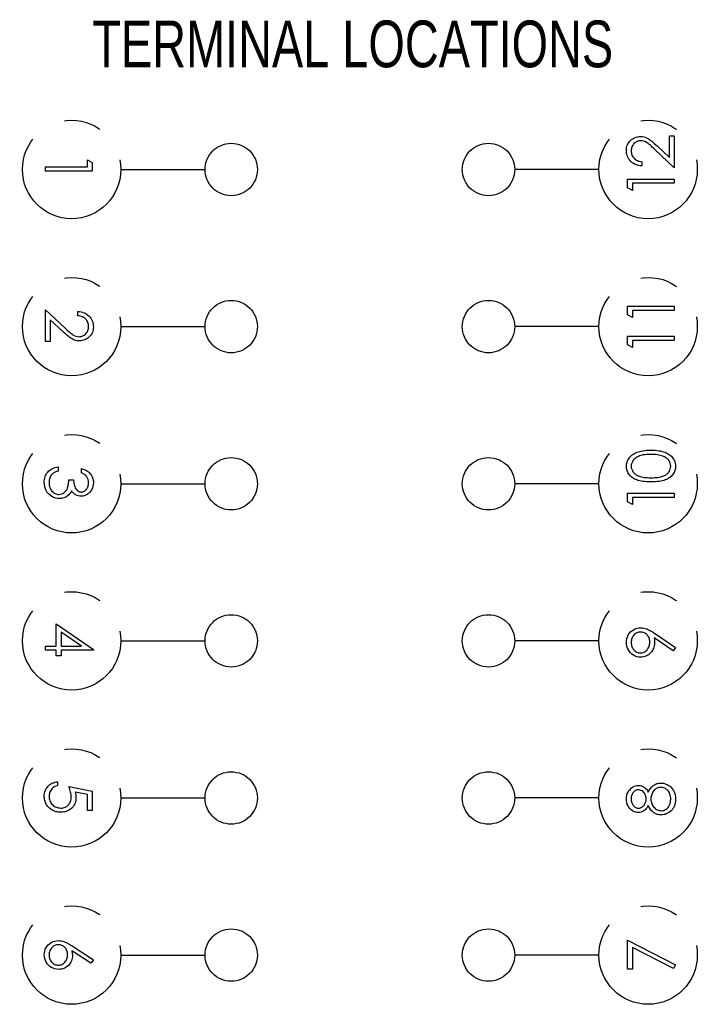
# Model space of a CAD drawing. Header units: inches. Extents: x 0.09 to 9.04, y 0 to 5.41.
# Tile 10 of 19: x 0.53 to 2.35, y 2.43 to 5.07. Entities that reach past the tile are written whole.
import ezdxf

# ---------------------------------------------------------------- set-up
doc = ezdxf.new("R2010")
doc.units = ezdxf.units.IN
doc.header["$MEASUREMENT"] = 0
doc.linetypes.add('CENTERX2', pattern=[0.8, 0.5, -0.1, 0.1, -0.1])
doc.layers.add('TEXT', color=7, linetype='Continuous')
doc.styles.add('SLDTEXTSTYLE0', font='TXT', dxfattribs={"width": 0.75})

msp = doc.modelspace()

# ---------------------------------------------------------------- linework, layer by layer
at = {"color": 7, "linetype": 'CENTERX2'}
for p, q in [((0.8054, 4.6662), (1.0309, 4.6662)), ((2.0844, 4.6662), (1.8589, 4.6662)), ((0.8054, 4.2462), (1.0309, 4.2462)), ((2.0844, 4.2462), (1.8589, 4.2462)), ((0.8054, 3.8262), (1.0309, 3.8262)), ((2.0844, 3.8262), (1.8589, 3.8262)), ((0.8054, 3.4062), (1.0309, 3.4062)), ((2.0844, 3.4062), (1.8589, 3.4062)), ((0.8054, 2.9862), (1.0309, 2.9862)), ((2.0844, 2.9862), (1.8589, 2.9862)), ((0.8054, 2.5662), (1.0309, 2.5662)), ((2.0844, 2.5662), (1.8589, 2.5662))]:
    msp.add_line(p, q, dxfattribs=at)
at = {"color": 7, "linetype": 'Continuous', "flags": 128}
for points in [[(2.1994, 4.6871), (2.1994, 4.6758), (2.1994, 4.6758), (2.1949, 4.6761), (2.1907, 4.6768), (2.1866, 4.6778), (2.1828, 4.6791), (2.1791, 4.6808), (2.1757, 4.6828), (2.1725, 4.6852), (2.1694, 4.6879), (2.1667, 4.6909), (2.1643, 4.6941), (2.1623, 4.6974), (2.1606, 4.7009), (2.1594, 4.7046), (2.1584, 4.7084), (2.1579, 4.7124), (2.1577, 4.7166), (2.1577, 4.7166), (2.1579, 4.7207), (2.1584, 4.7246), (2.1593, 4.7283), (2.1605, 4.7319), (2.162, 4.7352), (2.1639, 4.7383), (2.1662, 4.7412), (2.1688, 4.7439), (2.1716, 4.7464), (2.1746, 4.7485), (2.1776, 4.7503), (2.1808, 4.7518), (2.1841, 4.7529), (2.1876, 4.7537), (2.1912, 4.7542), (2.1949, 4.7544), (2.1949, 4.7544), (2.2001, 4.754), (2.2051, 4.7531), (2.21, 4.7515), (2.2147, 4.7492), (2.2171, 4.7477), (2.2197, 4.746), (2.2225, 4.7439), (2.2256, 4.7416), (2.2288, 4.7389), (2.2322, 4.7359), (2.2359, 4.7327), (2.2397, 4.7291), (2.2397, 4.7291), (2.2731, 4.6978), (2.2731, 4.6978), (2.2731, 4.756), (2.2731, 4.756), (2.2859, 4.756), (2.2859, 4.756), (2.2859, 4.671), (2.2859, 4.671), (2.2342, 4.7195), (2.2342, 4.7195), (2.2305, 4.723), (2.227, 4.7262), (2.2238, 4.7291), (2.2209, 4.7317), (2.2181, 4.7339), (2.2157, 4.7358), (2.2134, 4.7374), (2.2115, 4.7387), (2.2077, 4.7406), (2.2039, 4.742), (2.1999, 4.7429), (2.1959, 4.7431), (2.1959, 4.7431), (2.1933, 4.743), (2.1909, 4.7426), (2.1885, 4.742), (2.1862, 4.7412), (2.184, 4.7401), (2.1819, 4.7387), (2.1799, 4.7371), (2.178, 4.7353), (2.1763, 4.7333), (2.1747, 4.7311), (2.1735, 4.7289), (2.1724, 4.7265), (2.1716, 4.7241), (2.171, 4.7215), (2.1707, 4.7188), (2.1705, 4.716), (2.1705, 4.716), (2.1707, 4.7131), (2.171, 4.7103), (2.1716, 4.7076), (2.1724, 4.7051), (2.1735, 4.7026), (2.1748, 4.7003), (2.1763, 4.6982), (2.1781, 4.6961), (2.1801, 4.6942), (2.1823, 4.6926), (2.1846, 4.6911), (2.1872, 4.6899), (2.19, 4.6888), (2.1929, 4.688), (2.196, 4.6874), (2.1994, 4.6871)], [(0.7289, 4.6848), (0.7289, 4.6617), (0.7289, 4.6617), (0.6039, 4.6617), (0.6039, 4.6617), (0.6039, 4.673), (0.6039, 4.673), (0.7161, 4.673), (0.7161, 4.673), (0.7161, 4.6922), (0.7161, 4.6922), (0.7289, 4.6848)], [(2.1609, 4.6176), (2.1609, 4.6407), (2.1609, 4.6407), (2.2859, 4.6407), (2.2859, 4.6407), (2.2859, 4.6295), (2.2859, 4.6295), (2.1737, 4.6295), (2.1737, 4.6295), (2.1737, 4.6103), (2.1737, 4.6103), (2.1609, 4.6176)], [(0.6904, 4.2754), (0.6904, 4.2866), (0.6904, 4.2866), (0.6949, 4.2863), (0.6992, 4.2857), (0.7032, 4.2847), (0.7071, 4.2833), (0.7107, 4.2817), (0.7141, 4.2796), (0.7174, 4.2772), (0.7204, 4.2745), (0.7232, 4.2715), (0.7255, 4.2684), (0.7275, 4.265), (0.7292, 4.2615), (0.7305, 4.2579), (0.7314, 4.254), (0.7319, 4.25), (0.7321, 4.2458), (0.7321, 4.2458), (0.7319, 4.2417), (0.7314, 4.2378), (0.7306, 4.2341), (0.7294, 4.2306), (0.7278, 4.2273), (0.7259, 4.2242), (0.7237, 4.2212), (0.721, 4.2185), (0.7182, 4.2161), (0.7153, 4.214), (0.7122, 4.2122), (0.709, 4.2107), (0.7057, 4.2096), (0.7022, 4.2087), (0.6987, 4.2083), (0.695, 4.2081), (0.695, 4.2081), (0.6897, 4.2084), (0.6847, 4.2094), (0.6799, 4.211), (0.6751, 4.2133), (0.6727, 4.2147), (0.6701, 4.2165), (0.6673, 4.2185), (0.6643, 4.2209), (0.661, 4.2236), (0.6576, 4.2265), (0.654, 4.2298), (0.6501, 4.2334), (0.6501, 4.2334), (0.6167, 4.2646), (0.6167, 4.2646), (0.6167, 4.2065), (0.6167, 4.2065), (0.6039, 4.2065), (0.6039, 4.2065), (0.6039, 4.2914), (0.6039, 4.2914), (0.6556, 4.2429), (0.6556, 4.2429), (0.6593, 4.2394), (0.6628, 4.2362), (0.666, 4.2333), (0.669, 4.2308), (0.6717, 4.2285), (0.6741, 4.2266), (0.6764, 4.225), (0.6784, 4.2237), (0.6821, 4.2218), (0.686, 4.2204), (0.6899, 4.2196), (0.694, 4.2193), (0.694, 4.2193), (0.6965, 4.2194), (0.699, 4.2198), (0.7013, 4.2204), (0.7036, 4.2213), (0.7058, 4.2224), (0.7079, 4.2237), (0.7099, 4.2253), (0.7118, 4.2272), (0.7136, 4.2292), (0.7151, 4.2313), (0.7164, 4.2335), (0.7174, 4.2359), (0.7182, 4.2384), (0.7188, 4.2409), (0.7192, 4.2436), (0.7193, 4.2464), (0.7193, 4.2464), (0.7192, 4.2493), (0.7188, 4.2522), (0.7182, 4.2548), (0.7174, 4.2574), (0.7163, 4.2598), (0.715, 4.2621), (0.7135, 4.2643), (0.7117, 4.2663), (0.7097, 4.2682), (0.7076, 4.2699), (0.7052, 4.2713), (0.7026, 4.2726), (0.6999, 4.2736), (0.6969, 4.2744), (0.6938, 4.275), (0.6904, 4.2754)], [(2.1609, 4.2776), (2.1609, 4.3007), (2.1609, 4.3007), (2.2859, 4.3007), (2.2859, 4.3007), (2.2859, 4.2895), (2.2859, 4.2895), (2.1737, 4.2895), (2.1737, 4.2895), (2.1737, 4.2703), (2.1737, 4.2703), (2.1609, 4.2776)], [(2.1609, 4.1976), (2.1609, 4.2207), (2.1609, 4.2207), (2.2859, 4.2207), (2.2859, 4.2207), (2.2859, 4.2095), (2.2859, 4.2095), (2.1737, 4.2095), (2.1737, 4.2095), (2.1737, 4.1903), (2.1737, 4.1903), (2.1609, 4.1976)], [(2.2235, 3.831), (2.2175, 3.8311), (2.2118, 3.8314), (2.2065, 3.8318), (2.2015, 3.8324), (2.1969, 3.8331), (2.1926, 3.834), (2.1887, 3.8351), (2.1852, 3.8363), (2.1819, 3.8377), (2.1788, 3.8392), (2.176, 3.8409), (2.1733, 3.8427), (2.1708, 3.8446), (2.1686, 3.8467), (2.1665, 3.8489), (2.1647, 3.8512), (2.163, 3.8537), (2.1616, 3.8562), (2.1604, 3.8588), (2.1595, 3.8615), (2.1587, 3.8642), (2.1581, 3.867), (2.1578, 3.8699), (2.1577, 3.8728), (2.1577, 3.8728), (2.1578, 3.8758), (2.1582, 3.8787), (2.1587, 3.8816), (2.1595, 3.8843), (2.1604, 3.887), (2.1617, 3.8897), (2.1631, 3.8923), (2.1647, 3.8947), (2.1666, 3.8971), (2.1687, 3.8994), (2.171, 3.9015), (2.1735, 3.9035), (2.1762, 3.9054), (2.1792, 3.9072), (2.1823, 3.9088), (2.1858, 3.9103), (2.1894, 3.9116), (2.1934, 3.9128), (2.1976, 3.9137), (2.2022, 3.9145), (2.2071, 3.9152), (2.2122, 3.9156), (2.2177, 3.9159), (2.2235, 3.916), (2.2235, 3.916), (2.2292, 3.9159), (2.2347, 3.9156), (2.2398, 3.9152), (2.2446, 3.9146), (2.2492, 3.9138), (2.2534, 3.9128), (2.2573, 3.9117), (2.261, 3.9103), (2.2644, 3.9089), (2.2675, 3.9073), (2.2705, 3.9055), (2.2732, 3.9036), (2.2757, 3.9016), (2.278, 3.8995), (2.2801, 3.8972), (2.282, 3.8948), (2.2837, 3.8923), (2.2851, 3.8897), (2.2863, 3.8871), (2.2873, 3.8844), (2.2881, 3.8816), (2.2887, 3.8787), (2.289, 3.8758), (2.2891, 3.8728), (2.2891, 3.8728), (2.289, 3.8699), (2.2887, 3.867), (2.2881, 3.8642), (2.2874, 3.8615), (2.2864, 3.8589), (2.2852, 3.8563), (2.2838, 3.8538), (2.2822, 3.8513), (2.2804, 3.849), (2.2784, 3.8468), (2.2761, 3.8448), (2.2736, 3.8428), (2.271, 3.841), (2.2681, 3.8393), (2.265, 3.8378), (2.2617, 3.8364), (2.2581, 3.8351), (2.2542, 3.834), (2.2499, 3.8331), (2.2453, 3.8324), (2.2403, 3.8318), (2.2351, 3.8314), (2.2294, 3.8311), (2.2235, 3.831)], [(2.2234, 3.8423), (2.2284, 3.8423), (2.2331, 3.8425), (2.2375, 3.8428), (2.2416, 3.8432), (2.2453, 3.8438), (2.2488, 3.8444), (2.2519, 3.8452), (2.2547, 3.8461), (2.2573, 3.8471), (2.2597, 3.8482), (2.2619, 3.8495), (2.2641, 3.8508), (2.266, 3.8523), (2.2678, 3.8539), (2.2694, 3.8556), (2.2708, 3.8574), (2.2732, 3.8612), (2.2749, 3.8651), (2.2759, 3.8691), (2.2763, 3.8732), (2.2763, 3.8732), (2.276, 3.8773), (2.275, 3.8813), (2.2733, 3.8852), (2.2709, 3.8889), (2.2695, 3.8907), (2.2679, 3.8924), (2.2662, 3.8939), (2.2642, 3.8954), (2.2621, 3.8967), (2.2599, 3.8979), (2.2574, 3.899), (2.2548, 3.9), (2.2548, 3.9), (2.2515, 3.9011), (2.248, 3.9021), (2.2443, 3.9029), (2.2405, 3.9036), (2.2365, 3.9041), (2.2323, 3.9044), (2.2279, 3.9047), (2.2234, 3.9048), (2.2234, 3.9048), (2.2189, 3.9047), (2.2146, 3.9045), (2.2105, 3.9041), (2.2066, 3.9037), (2.203, 3.9031), (2.1995, 3.9024), (2.1962, 3.9015), (2.1932, 3.9005), (2.1903, 3.8994), (2.1877, 3.8982), (2.1852, 3.8969), (2.183, 3.8955), (2.1809, 3.894), (2.1791, 3.8924), (2.1774, 3.8907), (2.176, 3.8889), (2.1736, 3.8851), (2.1719, 3.8813), (2.1709, 3.8773), (2.1705, 3.8732), (2.1705, 3.8732), (2.1709, 3.8691), (2.1719, 3.865), (2.1736, 3.8612), (2.176, 3.8574), (2.1774, 3.8556), (2.179, 3.8539), (2.1808, 3.8523), (2.1827, 3.8509), (2.1848, 3.8495), (2.187, 3.8483), (2.1894, 3.8471), (2.192, 3.8461), (2.1948, 3.8452), (2.1979, 3.8444), (2.2014, 3.8438), (2.2052, 3.8432), (2.2093, 3.8428), (2.2136, 3.8425), (2.2184, 3.8423), (2.2234, 3.8423)], [(0.7001, 3.8554), (0.7001, 3.8666), (0.7001, 3.8666), (0.7038, 3.8656), (0.7073, 3.8644), (0.7106, 3.8631), (0.7137, 3.8615), (0.7166, 3.8597), (0.7192, 3.8577), (0.7216, 3.8555), (0.7238, 3.8531), (0.7258, 3.8505), (0.7274, 3.8478), (0.7289, 3.845), (0.73, 3.8421), (0.7309, 3.8391), (0.7316, 3.836), (0.732, 3.8328), (0.7321, 3.8294), (0.7321, 3.8294), (0.7318, 3.8245), (0.731, 3.8198), (0.7296, 3.8153), (0.7276, 3.8109), (0.7252, 3.8068), (0.7224, 3.8033), (0.7191, 3.8002), (0.7155, 3.7976), (0.7117, 3.7955), (0.7078, 3.7941), (0.7037, 3.7932), (0.6996, 3.7929), (0.6996, 3.7929), (0.6957, 3.7931), (0.692, 3.7938), (0.6884, 3.7949), (0.6851, 3.7965), (0.682, 3.7986), (0.6791, 3.8011), (0.6764, 3.8041), (0.6739, 3.8075), (0.6739, 3.8075), (0.6719, 3.8036), (0.6694, 3.8), (0.6666, 3.7968), (0.6633, 3.7939), (0.6633, 3.7939), (0.6608, 3.7922), (0.6581, 3.7907), (0.6555, 3.7894), (0.6527, 3.7884), (0.6499, 3.7875), (0.6471, 3.787), (0.6441, 3.7866), (0.641, 3.7865), (0.641, 3.7865), (0.6358, 3.7868), (0.6307, 3.7879), (0.6257, 3.7897), (0.6208, 3.7922), (0.6163, 3.7953), (0.6123, 3.7989), (0.6089, 3.8031), (0.606, 3.8077), (0.6037, 3.8128), (0.602, 3.8181), (0.601, 3.8238), (0.6007, 3.8297), (0.6007, 3.8297), (0.6009, 3.8337), (0.6013, 3.8376), (0.602, 3.8413), (0.6031, 3.8448), (0.6044, 3.8481), (0.606, 3.8513), (0.6079, 3.8543), (0.6101, 3.8571), (0.6125, 3.8597), (0.6153, 3.8621), (0.6183, 3.8643), (0.6216, 3.8662), (0.6252, 3.8678), (0.6291, 3.8693), (0.6332, 3.8705), (0.6376, 3.8714), (0.6376, 3.8714), (0.6376, 3.8602), (0.6376, 3.8602), (0.6347, 3.8593), (0.632, 3.8583), (0.6295, 3.8572), (0.6273, 3.856), (0.6252, 3.8548), (0.6234, 3.8534), (0.6217, 3.852), (0.6203, 3.8504), (0.6203, 3.8504), (0.6187, 3.8483), (0.6173, 3.846), (0.6162, 3.8436), (0.6152, 3.8411), (0.6145, 3.8384), (0.614, 3.8356), (0.6136, 3.8326), (0.6135, 3.8295), (0.6135, 3.8295), (0.6137, 3.826), (0.614, 3.8227), (0.6146, 3.8195), (0.6155, 3.8166), (0.6166, 3.8137), (0.618, 3.8111), (0.6196, 3.8087), (0.6214, 3.8064), (0.6235, 3.8044), (0.6256, 3.8026), (0.6277, 3.8011), (0.63, 3.7999), (0.6324, 3.7989), (0.6348, 3.7982), (0.6374, 3.7978), (0.64, 3.7977), (0.64, 3.7977), (0.6434, 3.798), (0.6468, 3.7988), (0.6501, 3.8001), (0.6532, 3.802), (0.6561, 3.8044), (0.6586, 3.8071), (0.6608, 3.8102), (0.6625, 3.8136), (0.6633, 3.8156), (0.664, 3.8178), (0.6645, 3.8202), (0.6651, 3.8229), (0.6655, 3.8258), (0.6659, 3.829), (0.6662, 3.8325), (0.6664, 3.8362), (0.6664, 3.8362), (0.6792, 3.8362), (0.6792, 3.8362), (0.6794, 3.8315), (0.68, 3.8271), (0.6809, 3.8229), (0.6822, 3.8189), (0.6838, 3.8153), (0.6855, 3.8122), (0.6875, 3.8096), (0.6897, 3.8076), (0.6921, 3.8061), (0.6945, 3.805), (0.697, 3.8043), (0.6997, 3.8041), (0.6997, 3.8041), (0.7016, 3.8042), (0.7035, 3.8046), (0.7053, 3.8051), (0.7071, 3.8059), (0.7088, 3.8069), (0.7104, 3.8081), (0.712, 3.8095), (0.7135, 3.8112), (0.7148, 3.8131), (0.716, 3.815), (0.717, 3.8171), (0.7178, 3.8193), (0.7185, 3.8216), (0.7189, 3.824), (0.7192, 3.8266), (0.7193, 3.8292), (0.7193, 3.8292), (0.719, 3.8335), (0.7182, 3.8375), (0.7168, 3.8411), (0.7149, 3.8445), (0.7137, 3.8461), (0.7123, 3.8476), (0.7108, 3.8491), (0.709, 3.8504), (0.7071, 3.8518), (0.7049, 3.853), (0.7026, 3.8542), (0.7001, 3.8554)], [(2.1609, 3.7776), (2.1609, 3.8007), (2.1609, 3.8007), (2.2859, 3.8007), (2.2859, 3.8007), (2.2859, 3.7895), (2.2859, 3.7895), (2.1737, 3.7895), (2.1737, 3.7895), (2.1737, 3.7703), (2.1737, 3.7703), (2.1609, 3.7776)], [(0.7321, 3.3832), (0.7321, 3.3809), (0.7321, 3.3809), (0.6456, 3.3809), (0.6456, 3.3809), (0.6456, 3.3665), (0.6456, 3.3665), (0.6328, 3.3665), (0.6328, 3.3665), (0.6328, 3.3809), (0.6328, 3.3809), (0.6039, 3.3809), (0.6039, 3.3809), (0.6039, 3.3921), (0.6039, 3.3921), (0.6328, 3.3921), (0.6328, 3.3921), (0.6328, 3.4514), (0.6328, 3.4514), (0.7321, 3.3832)], [(0.6456, 3.3921), (0.6999, 3.3921), (0.6999, 3.3921), (0.6456, 3.4294), (0.6456, 3.4294), (0.6456, 3.3921)], [(2.2891, 3.3883), (2.2829, 3.3793), (2.2829, 3.3793), (2.2321, 3.4141), (2.2321, 3.4141), (2.2328, 3.4074), (2.233, 3.4009), (2.233, 3.4009), (2.2329, 3.397), (2.2323, 3.3932), (2.2315, 3.3896), (2.2303, 3.3861), (2.2288, 3.3828), (2.227, 3.3797), (2.2248, 3.3766), (2.2223, 3.3738), (2.2196, 3.3712), (2.2167, 3.3689), (2.2136, 3.367), (2.2104, 3.3654), (2.207, 3.3642), (2.2035, 3.3633), (2.1998, 3.3628), (2.196, 3.3626), (2.196, 3.3626), (2.1908, 3.363), (2.1858, 3.3639), (2.1811, 3.3655), (2.1766, 3.3677), (2.1726, 3.3706), (2.1689, 3.3739), (2.1657, 3.3778), (2.1629, 3.3823), (2.1606, 3.387), (2.159, 3.392), (2.158, 3.3971), (2.1577, 3.4024), (2.1577, 3.4024), (2.158, 3.4076), (2.159, 3.4126), (2.1605, 3.4174), (2.1627, 3.422), (2.1655, 3.4262), (2.1688, 3.43), (2.1726, 3.4332), (2.1768, 3.4361), (2.1814, 3.4383), (2.1862, 3.4399), (2.1911, 3.4408), (2.1961, 3.4412), (2.1961, 3.4412), (2.2, 3.441), (2.2041, 3.4404), (2.2082, 3.4394), (2.2124, 3.438), (2.2145, 3.4372), (2.2168, 3.4361), (2.2192, 3.435), (2.2217, 3.4336), (2.2244, 3.4321), (2.2271, 3.4305), (2.2299, 3.4287), (2.2328, 3.4268), (2.2328, 3.4268), (2.2891, 3.3883)], [(2.2202, 3.403), (2.2201, 3.406), (2.2198, 3.4088), (2.2192, 3.4115), (2.2184, 3.414), (2.2174, 3.4163), (2.2161, 3.4186), (2.2146, 3.4206), (2.2129, 3.4226), (2.2111, 3.4243), (2.2091, 3.4258), (2.207, 3.4271), (2.2049, 3.4281), (2.2027, 3.4289), (2.2003, 3.4295), (2.1979, 3.4298), (2.1954, 3.4299), (2.1954, 3.4299), (2.1928, 3.4298), (2.1904, 3.4294), (2.1881, 3.4288), (2.1858, 3.4279), (2.1837, 3.4267), (2.1816, 3.4253), (2.1797, 3.4237), (2.1778, 3.4217), (2.1761, 3.4196), (2.1746, 3.4174), (2.1734, 3.4151), (2.1724, 3.4127), (2.1716, 3.4101), (2.171, 3.4075), (2.1707, 3.4047), (2.1705, 3.4018), (2.1705, 3.4018), (2.1707, 3.399), (2.171, 3.3963), (2.1716, 3.3936), (2.1724, 3.3911), (2.1734, 3.3887), (2.1746, 3.3863), (2.1761, 3.3841), (2.1778, 3.382), (2.1797, 3.3801), (2.1816, 3.3785), (2.1837, 3.3771), (2.1858, 3.3759), (2.1881, 3.375), (2.1904, 3.3744), (2.1928, 3.374), (2.1954, 3.3739), (2.1954, 3.3739), (2.1979, 3.374), (2.2003, 3.3744), (2.2027, 3.3751), (2.2049, 3.376), (2.207, 3.3772), (2.2091, 3.3787), (2.2111, 3.3804), (2.2129, 3.3824), (2.2146, 3.3846), (2.2161, 3.3869), (2.2174, 3.3893), (2.2184, 3.3918), (2.2192, 3.3944), (2.2198, 3.3972), (2.2201, 3.4), (2.2202, 3.403)], [(0.7289, 2.9529), (0.7161, 2.9529), (0.7161, 2.9529), (0.7161, 2.9954), (0.7161, 2.9954), (0.6832, 3.0021), (0.6832, 3.0021), (0.6843, 2.9982), (0.685, 2.9944), (0.6855, 2.9908), (0.6856, 2.9874), (0.6856, 2.9874), (0.6855, 2.9832), (0.6849, 2.9792), (0.684, 2.9754), (0.6828, 2.9718), (0.6812, 2.9684), (0.6792, 2.9651), (0.6769, 2.9621), (0.6741, 2.9592), (0.6712, 2.9566), (0.668, 2.9543), (0.6646, 2.9524), (0.6611, 2.9509), (0.6573, 2.9496), (0.6533, 2.9488), (0.6491, 2.9483), (0.6448, 2.9481), (0.6448, 2.9481), (0.6417, 2.9482), (0.6387, 2.9484), (0.6358, 2.9489), (0.6329, 2.9495), (0.6301, 2.9503), (0.6273, 2.9513), (0.6247, 2.9524), (0.622, 2.9538), (0.6195, 2.9553), (0.6172, 2.9569), (0.615, 2.9586), (0.6129, 2.9605), (0.611, 2.9625), (0.6093, 2.9646), (0.6077, 2.9668), (0.6062, 2.9692), (0.6049, 2.9717), (0.6038, 2.9743), (0.6029, 2.9769), (0.6021, 2.9797), (0.6015, 2.9825), (0.6011, 2.9855), (0.6008, 2.9885), (0.6007, 2.9917), (0.6007, 2.9917), (0.6009, 2.9954), (0.6013, 2.999), (0.6021, 3.0024), (0.6032, 3.0057), (0.6045, 3.0088), (0.6062, 3.0118), (0.6082, 3.0146), (0.6105, 3.0173), (0.6131, 3.0198), (0.6158, 3.022), (0.6187, 3.024), (0.6218, 3.0257), (0.6251, 3.0271), (0.6285, 3.0283), (0.6322, 3.0292), (0.636, 3.0298), (0.636, 3.0298), (0.636, 3.0186), (0.636, 3.0186), (0.6324, 3.0177), (0.6292, 3.0165), (0.6264, 3.0151), (0.6239, 3.0134), (0.6217, 3.0114), (0.6197, 3.0092), (0.6179, 3.0066), (0.6164, 3.0037), (0.6151, 3.0007), (0.6143, 2.9975), (0.6137, 2.9943), (0.6135, 2.991), (0.6135, 2.991), (0.6137, 2.9878), (0.6141, 2.9847), (0.6148, 2.9818), (0.6158, 2.9789), (0.6171, 2.9762), (0.6186, 2.9735), (0.6205, 2.971), (0.6226, 2.9686), (0.6249, 2.9665), (0.6274, 2.9646), (0.63, 2.963), (0.6328, 2.9616), (0.6357, 2.9606), (0.6387, 2.9599), (0.6419, 2.9595), (0.6452, 2.9593), (0.6452, 2.9593), (0.6482, 2.9594), (0.6511, 2.9598), (0.6538, 2.9605), (0.6563, 2.9614), (0.6588, 2.9625), (0.6611, 2.9639), (0.6632, 2.9656), (0.6652, 2.9675), (0.667, 2.9696), (0.6685, 2.972), (0.6698, 2.9745), (0.6709, 2.9771), (0.6717, 2.9799), (0.6723, 2.9829), (0.6727, 2.9861), (0.6728, 2.9894), (0.6728, 2.9894), (0.6727, 2.9924), (0.6724, 2.9954), (0.6719, 2.9987), (0.6712, 3.002), (0.6703, 3.0056), (0.6692, 3.0092), (0.6679, 3.013), (0.6664, 3.017), (0.6664, 3.017), (0.7289, 3.0042), (0.7289, 3.0042), (0.7289, 2.9529)], [(2.2163, 3.0018), (2.2179, 3.0049), (2.2196, 3.0077), (2.2213, 3.0103), (2.2231, 3.0127), (2.225, 3.0149), (2.2269, 3.0169), (2.2288, 3.0186), (2.2308, 3.0202), (2.2329, 3.0215), (2.2351, 3.0227), (2.2373, 3.0237), (2.2396, 3.0245), (2.242, 3.0252), (2.2444, 3.0256), (2.2469, 3.0259), (2.2495, 3.026), (2.2495, 3.026), (2.2531, 3.0258), (2.2566, 3.0254), (2.26, 3.0246), (2.2633, 3.0236), (2.2665, 3.0223), (2.2696, 3.0206), (2.2725, 3.0187), (2.2754, 3.0165), (2.2754, 3.0165), (2.2786, 3.0134), (2.2814, 3.0101), (2.2838, 3.0064), (2.2857, 3.0024), (2.2872, 2.9981), (2.2883, 2.9935), (2.2889, 2.9886), (2.2891, 2.9833), (2.2891, 2.9833), (2.2889, 2.9783), (2.2884, 2.9736), (2.2874, 2.9691), (2.2861, 2.965), (2.2844, 2.9612), (2.2823, 2.9578), (2.2799, 2.9546), (2.2771, 2.9518), (2.274, 2.9492), (2.2709, 2.9471), (2.2677, 2.9452), (2.2644, 2.9437), (2.261, 2.9425), (2.2576, 2.9417), (2.2541, 2.9412), (2.2505, 2.941), (2.2505, 2.941), (2.2479, 2.9411), (2.2453, 2.9414), (2.2429, 2.9419), (2.2404, 2.9425), (2.2381, 2.9433), (2.2358, 2.9443), (2.2336, 2.9455), (2.2314, 2.9468), (2.2293, 2.9484), (2.2273, 2.9502), (2.2253, 2.9522), (2.2234, 2.9545), (2.2215, 2.9569), (2.2197, 2.9596), (2.218, 2.9625), (2.2163, 2.9657), (2.2163, 2.9657), (2.2138, 2.9614), (2.211, 2.9577), (2.208, 2.9546), (2.2047, 2.952), (2.2011, 2.95), (2.1975, 2.9486), (2.1937, 2.9477), (2.1898, 2.9474), (2.1898, 2.9474), (2.1858, 2.9477), (2.1819, 2.9486), (2.178, 2.9502), (2.1741, 2.9523), (2.1705, 2.9549), (2.1673, 2.958), (2.1645, 2.9616), (2.1621, 2.9656), (2.1602, 2.97), (2.1588, 2.9745), (2.158, 2.9792), (2.1577, 2.9841), (2.1577, 2.9841), (2.158, 2.9888), (2.1588, 2.9934), (2.1602, 2.9978), (2.1621, 3.002), (2.1645, 3.0059), (2.1674, 3.0093), (2.1706, 3.0123), (2.1742, 3.0149), (2.178, 3.0169), (2.182, 3.0184), (2.186, 3.0193), (2.1901, 3.0196), (2.1901, 3.0196), (2.1942, 3.0193), (2.198, 3.0185), (2.2016, 3.0171), (2.205, 3.0151), (2.2081, 3.0126), (2.2111, 3.0096), (2.2138, 3.006), (2.2163, 3.0018)], [(2.1705, 2.9835), (2.1706, 2.9808), (2.1709, 2.9783), (2.1713, 2.9759), (2.172, 2.9737), (2.1728, 2.9715), (2.1738, 2.9695), (2.1749, 2.9675), (2.1763, 2.9657), (2.1777, 2.964), (2.1793, 2.9626), (2.1809, 2.9614), (2.1826, 2.9604), (2.1843, 2.9597), (2.1861, 2.9591), (2.188, 2.9588), (2.19, 2.9587), (2.19, 2.9587), (2.1919, 2.9588), (2.1938, 2.9591), (2.1956, 2.9597), (2.1974, 2.9606), (2.1992, 2.9616), (2.2009, 2.9629), (2.2026, 2.9644), (2.2042, 2.9662), (2.2057, 2.9682), (2.207, 2.9702), (2.2081, 2.9723), (2.209, 2.9744), (2.2097, 2.9767), (2.2102, 2.979), (2.2105, 2.9814), (2.2106, 2.9839), (2.2106, 2.9839), (2.2104, 2.9871), (2.2099, 2.9902), (2.209, 2.9932), (2.2077, 2.9961), (2.2061, 2.9988), (2.2043, 3.0013), (2.2022, 3.0033), (2.1998, 3.0051), (2.1973, 3.0065), (2.1948, 3.0075), (2.1922, 3.0081), (2.1897, 3.0083), (2.1897, 3.0083), (2.1879, 3.0082), (2.1862, 3.0079), (2.1845, 3.0074), (2.1828, 3.0067), (2.1812, 3.0058), (2.1796, 3.0048), (2.1781, 3.0035), (2.1765, 3.002), (2.1751, 3.0003), (2.1739, 2.9984), (2.1729, 2.9964), (2.172, 2.9941), (2.1714, 2.9917), (2.1709, 2.9892), (2.1706, 2.9864), (2.1705, 2.9835)], [(2.2234, 2.9842), (2.2235, 2.9808), (2.2239, 2.9777), (2.2246, 2.9746), (2.2255, 2.9717), (2.2266, 2.9689), (2.228, 2.9663), (2.2297, 2.9638), (2.2316, 2.9614), (2.2338, 2.9593), (2.236, 2.9574), (2.2382, 2.9558), (2.2406, 2.9546), (2.243, 2.9535), (2.2456, 2.9528), (2.2482, 2.9524), (2.2509, 2.9523), (2.2509, 2.9523), (2.2543, 2.9525), (2.2575, 2.9532), (2.2607, 2.9545), (2.2637, 2.9562), (2.2666, 2.9583), (2.2691, 2.9609), (2.2712, 2.9638), (2.273, 2.9671), (2.2744, 2.9708), (2.2755, 2.9747), (2.2761, 2.979), (2.2763, 2.9835), (2.2763, 2.9835), (2.2762, 2.987), (2.2758, 2.9903), (2.2752, 2.9934), (2.2743, 2.9963), (2.2732, 2.9991), (2.2718, 3.0017), (2.2702, 3.0041), (2.2683, 3.0063), (2.2663, 3.0082), (2.2642, 3.01), (2.262, 3.0114), (2.2597, 3.0126), (2.2573, 3.0135), (2.2549, 3.0142), (2.2524, 3.0146), (2.2497, 3.0148), (2.2497, 3.0148), (2.2472, 3.0146), (2.2447, 3.0142), (2.2423, 3.0135), (2.24, 3.0125), (2.2377, 3.0112), (2.2356, 3.0097), (2.2334, 3.0079), (2.2314, 3.0058), (2.2295, 3.0035), (2.2279, 3.0011), (2.2265, 2.9985), (2.2254, 2.9959), (2.2245, 2.9931), (2.2239, 2.9903), (2.2235, 2.9873), (2.2234, 2.9842)], [(2.1609, 2.529), (2.1609, 2.606), (2.1609, 2.606), (2.2891, 2.5403), (2.2891, 2.5403), (2.2838, 2.5306), (2.2838, 2.5306), (2.1737, 2.587), (2.1737, 2.587), (2.1737, 2.529), (2.1737, 2.529), (2.1609, 2.529)], [(0.7321, 2.5537), (0.7253, 2.5451), (0.7253, 2.5451), (0.6748, 2.5781), (0.6748, 2.5781), (0.6757, 2.5715), (0.676, 2.5652), (0.676, 2.5652), (0.6759, 2.5614), (0.6753, 2.5577), (0.6745, 2.5542), (0.6733, 2.5508), (0.6718, 2.5476), (0.67, 2.5446), (0.6678, 2.5417), (0.6653, 2.5389), (0.6626, 2.5363), (0.6597, 2.5341), (0.6566, 2.5323), (0.6534, 2.5308), (0.65, 2.5296), (0.6465, 2.5288), (0.6428, 2.5283), (0.639, 2.5281), (0.639, 2.5281), (0.6338, 2.5284), (0.6288, 2.5293), (0.6241, 2.5309), (0.6196, 2.5331), (0.6155, 2.5359), (0.6118, 2.5392), (0.6086, 2.543), (0.6058, 2.5473), (0.6036, 2.552), (0.602, 2.5569), (0.601, 2.5619), (0.6007, 2.5671), (0.6007, 2.5671), (0.601, 2.5722), (0.6019, 2.577), (0.6035, 2.5817), (0.6056, 2.5862), (0.6084, 2.5904), (0.6116, 2.594), (0.6153, 2.5973), (0.6196, 2.6), (0.6241, 2.6022), (0.6289, 2.6038), (0.6337, 2.6047), (0.6388, 2.605), (0.6388, 2.605), (0.6426, 2.6048), (0.6466, 2.6043), (0.6507, 2.6033), (0.6548, 2.602), (0.657, 2.6011), (0.6592, 2.6001), (0.6616, 2.599), (0.6641, 2.5977), (0.6667, 2.5963), (0.6694, 2.5947), (0.6722, 2.5929), (0.6751, 2.591), (0.6751, 2.591), (0.7321, 2.5537)], [(0.6632, 2.5675), (0.6631, 2.5704), (0.6628, 2.5731), (0.6622, 2.5757), (0.6614, 2.5781), (0.6604, 2.5804), (0.6591, 2.5826), (0.6576, 2.5846), (0.6559, 2.5865), (0.6541, 2.5882), (0.6521, 2.5897), (0.6501, 2.5909), (0.6479, 2.592), (0.6457, 2.5928), (0.6433, 2.5933), (0.6409, 2.5937), (0.6383, 2.5938), (0.6383, 2.5938), (0.6358, 2.5937), (0.6334, 2.5933), (0.631, 2.5927), (0.6288, 2.5918), (0.6266, 2.5907), (0.6246, 2.5893), (0.6226, 2.5877), (0.6208, 2.5858), (0.6191, 2.5837), (0.6176, 2.5816), (0.6164, 2.5794), (0.6154, 2.577), (0.6146, 2.5746), (0.614, 2.572), (0.6137, 2.5693), (0.6135, 2.5665), (0.6135, 2.5665), (0.6137, 2.5638), (0.614, 2.5611), (0.6146, 2.5585), (0.6154, 2.5561), (0.6164, 2.5537), (0.6176, 2.5515), (0.6191, 2.5493), (0.6208, 2.5473), (0.6226, 2.5454), (0.6246, 2.5438), (0.6266, 2.5424), (0.6288, 2.5413), (0.631, 2.5404), (0.6334, 2.5398), (0.6358, 2.5394), (0.6383, 2.5393), (0.6383, 2.5393), (0.6409, 2.5394), (0.6433, 2.5398), (0.6457, 2.5405), (0.6479, 2.5414), (0.6501, 2.5425), (0.6521, 2.544), (0.6541, 2.5456), (0.6559, 2.5476), (0.6576, 2.5497), (0.6591, 2.5519), (0.6604, 2.5543), (0.6614, 2.5567), (0.6622, 2.5592), (0.6628, 2.5619), (0.6631, 2.5646), (0.6632, 2.5675)]]:
    msp.add_lwpolyline(points, dxfattribs=at)
at = {"color": 7, "linetype": 'CENTERX2'}
for centre, radius in [((0.6739, 4.6662), 0.1315), ((2.2159, 4.6662), 0.1315), ((1.1009, 4.6662), 0.07), ((1.7889, 4.6662), 0.07), ((0.6739, 4.2462), 0.1315), ((2.2159, 4.2462), 0.1315), ((1.1009, 4.2462), 0.07), ((1.7889, 4.2462), 0.07), ((0.6739, 3.8262), 0.1315), ((2.2159, 3.8262), 0.1315), ((1.1009, 3.8262), 0.07), ((1.7889, 3.8262), 0.07), ((0.6739, 3.4062), 0.1315), ((2.2159, 3.4062), 0.1315), ((1.1009, 3.4062), 0.07), ((1.7889, 3.4062), 0.07), ((0.6739, 2.9862), 0.1315), ((2.2159, 2.9862), 0.1315), ((1.1009, 2.9862), 0.07), ((1.7889, 2.9862), 0.07), ((0.6739, 2.5662), 0.1315), ((2.2159, 2.5662), 0.1315), ((1.1009, 2.5662), 0.07), ((1.7889, 2.5662), 0.07)]:
    msp.add_circle(centre, radius, dxfattribs=at)

# ---------------------------------------------------------------- texts
at = {"layer": 'TEXT', "insert": (1.4258, 5.0644), "char_height": 0.125, "attachment_point": 2, "style": 'SLDTEXTSTYLE0'}
msp.add_mtext('TERMINAL LOCATIONS', dxfattribs=at)

doc.saveas('drawing.dxf')
